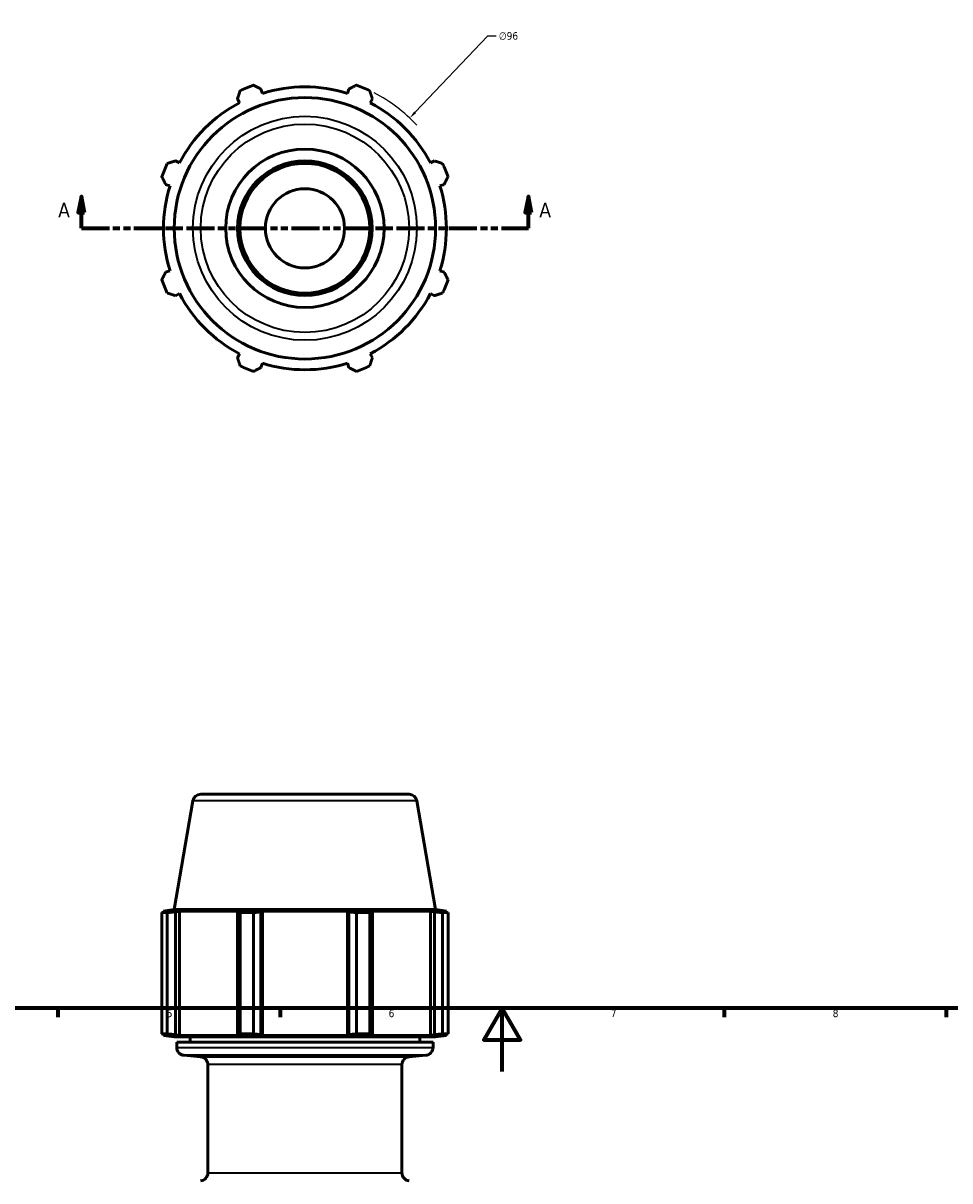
# Model space of a CAD drawing. Header units: millimetres. Extents: x -201 to 907, y -252 to 822.
# Tile 5 of 8: x 269 to 562, y -34 to 331. Entities that reach past the tile are written whole.
import ezdxf

# ---------------------------------------------------------------- set-up
doc = ezdxf.new("R2010")
doc.units = ezdxf.units.MM
doc.linetypes.add('DOUBLE_DASH_CHAIN', pattern=[1.2403, 0.6614, -0.0827, 0.1654, -0.0827, 0.1654, -0.0827])
for name, color, linetype, lineweight in [('Border (ANSI)', 7, 'Continuous', 70), ('Dimension (ANSI)', 7, 'Continuous', 25), ('Section Line (ANSI)', 7, 'DOUBLE_DASH_CHAIN', 70), ('Visible (ANSI)', 7, 'Continuous', 50), ('Visible Narrow (ANSI)', 7, 'Continuous', 35)]:
    doc.layers.add(name, color=color, linetype=linetype, lineweight=lineweight)
doc.styles.add('Label Text (ANSI)', font='tahoma.ttf')
doc.styles.add('Note Text (ANSI)', font='tahoma.ttf')
doc.dimstyles.new('Default - mm (ANSI)', dxfattribs={"dimtxt": 2.4, "dimasz": 2.5, "dimexe": 3.175, "dimexo": 1.6002, "dimgap": 0.8, "dimtad": 0, "dimtoh": 1, "dimdec": 0, "dimrnd": 1e-08, "dimzin": 4, "dimdsep": 46, "dimtxsty": 'Note Text (ANSI)', "dimcen": 0.09, "dimdle": 10, "dimclrd": 256, "dimclre": 256, "dimclrt": 5, "dimadec": 1, "dimazin": 1, "dimtfac": 1.27, "dimtofl": 0, "dimtmove": 0, "dimatfit": 3, "dimfxl": 1, "dimtolj": 1, "dimtzin": 4, "dimlwd": -1, "dimlwe": -1, "dimarcsym": 0})

# ---------------------------------------------------------------- blocks, each defined once
blk = doc.blocks.new('Borders Default Border')
at = {"layer": 'Border (ANSI)'}
for p, q in [((280.33, 20), (280.33, 17.2)), ((350.42, 20), (350.42, 17.2)), ((490.58, 20), (490.58, 17.2)), ((560.67, 20), (560.67, 17.2))]:
    blk.add_line(p, q, dxfattribs=at)
at = {"layer": 'Border (ANSI)', "flags": 128}
for points in [[(20, 20), (20, 574), (821, 574), (821, 20), (20, 20)], [(420.5, 0), (420.5, 20), (414.73, 10), (426.27, 10), (420.5, 20)]]:
    blk.add_lwpolyline(points, dxfattribs=at)
at = {"layer": 'Border (ANSI)', "color": 5, "true_color": 0x0000ff, "char_height": 2.4, "attachment_point": 7, "style": 'Note Text (ANSI)'}
for s, insert in [('5', (314.67, 17.15)), ('6', (384.69, 17.15)), ('7', (454.8, 17.2)), ('8', (524.84, 17.15))]:
    blk.add_mtext(s, dxfattribs=dict(at, insert=insert))
blk = doc.blocks.new('2dTransSection0')
at = {"layer": 'Section Line (ANSI)', "linetype": 'Continuous'}
for p, q in [((287.76, 276.16), (286.76, 271.16)), ((287.76, 271.16), (287.76, 276.16)), ((288.76, 271.16), (287.76, 276.16)), ((428.78, 276.16), (427.78, 271.16)), ((428.78, 271.16), (428.78, 276.16)), ((429.78, 271.16), (428.78, 276.16)), ((286.76, 271.16), (288.76, 271.16)), ((287.76, 266.16), (287.76, 271.16)), ((427.78, 271.16), (429.78, 271.16)), ((428.78, 266.16), (428.78, 271.16)), ((287.76, 266.16), (296.23, 266.16)), ((420.31, 266.16), (428.78, 266.16))]:
    blk.add_line(p, q, dxfattribs=at)
at = {"layer": 'Section Line (ANSI)', "linetype": 'DOUBLE_DASH_CHAIN', "ltscale": 13.358551}
blk.add_line((287.76, 266.16), (428.78, 266.16), dxfattribs=at)
at = {"layer": 'Section Line (ANSI)', "linetype": 'Continuous', "flags": 128}
for points in [[(288.76, 271.16), (287.76, 276.16), (286.76, 271.16), (288.76, 271.16)], [(429.78, 271.16), (428.78, 276.16), (427.78, 271.16), (429.78, 271.16)]]:
    blk.add_lwpolyline(points, dxfattribs=at)
at = {"layer": 'Section Line (ANSI)'}
for points in [[(288.76, 271.16), (287.76, 276.16), (286.76, 271.16), (288.76, 271.16)], [(429.78, 271.16), (428.78, 276.16), (427.78, 271.16), (429.78, 271.16)]]:
    blk.add_solid(points, dxfattribs=at)
at = {"layer": 'Section Line (ANSI)', "char_height": 4.57, "attachment_point": 7, "style": 'Label Text (ANSI)'}
for insert in [(280.4, 269.66), (432.25, 269.66)]:
    blk.add_mtext('A', dxfattribs=dict(at, insert=insert))
blk = doc.blocks.new('*D8')
at = {"layer": 'Defpoints', "color": 0, "transparency": 16777216}
for p in [(391.35, 300.95), (325.19, 231.38)]:
    blk.add_point(p, dxfattribs=at)
at = {"layer": 'Dimension (ANSI)', "transparency": 16777216}
for p, q in [((415.91, 326.78), (393.07, 302.76)), ((418.67, 326.78), (415.91, 326.78)), ((358.18, 266.16), (358.36, 266.16)), ((358.27, 266.07), (358.27, 266.25))]:
    blk.add_line(p, q, dxfattribs=at)
blk.add_arc((358.27, 266.16), 48, 42.6516, 62.8819, dxfattribs=at)
blk.add_solid([(392.77, 303.05), (393.37, 302.47), (391.35, 300.95)], dxfattribs=at)
at = {"layer": 'Dimension (ANSI)', "color": 5, "transparency": 16777216, "insert": (419.47, 328.08), "char_height": 2.4, "attachment_point": 1, "style": 'Note Text (ANSI)'}
blk.add_mtext('\\A1;∅96', dxfattribs=at)

msp = doc.modelspace()

# ---------------------------------------------------------------- linework, layer by layer
at = {"layer": 'Visible (ANSI)'}
for p, q in [((336.99, 307.04), (337.66, 305.76)), ((344.85, 308.74), (344.41, 310.11)), ((372.13, 310.11), (371.69, 308.74)), ((378.88, 305.76), (379.55, 307.04)), ((318.67, 286.78), (317.4, 287.44)), ((399.14, 287.44), (397.86, 286.78)), ((314.32, 280.02), (315.69, 279.59)), ((400.84, 279.59), (402.22, 280.02)), ((315.69, 252.74), (314.32, 252.31)), ((402.22, 252.31), (400.84, 252.74)), ((317.4, 244.89), (318.67, 245.55)), ((397.86, 245.55), (399.14, 244.89)), ((337.66, 226.57), (336.99, 225.29)), ((379.55, 225.29), (378.88, 226.57)), ((344.41, 222.22), (344.85, 223.59)), ((371.69, 223.59), (372.13, 222.22)), ((322.93, 85.45), (317.02, 51.13)), ((325.39, 87.53), (391.14, 87.53)), ((393.61, 85.45), (399.52, 51.13)), ((313.1, 50.18), (314.84, 50.18)), ((313.1, 11.93), (313.1, 50.18)), ((317.02, 51.13), (313.63, 50.65)), ((315.69, 50.65), (313.63, 50.65)), ((313.63, 50.65), (313.63, 50.3)), ((315.69, 50.65), (314.32, 50.45)), ((314.84, 50.18), (314.84, 11.93)), ((317.02, 51.13), (399.52, 51.13)), ((317.4, 50.45), (318.67, 50.65)), ((317.4, 11.66), (317.4, 50.45)), ((318.67, 50.65), (318.67, 11.46)), ((337.66, 50.65), (318.67, 50.65)), ((337.66, 50.65), (336.99, 50.45)), ((336.99, 50.45), (336.99, 11.66)), ((337.83, 50.18), (342.02, 50.18)), ((337.83, 11.93), (337.83, 50.18)), ((342.02, 50.18), (342.02, 11.93)), ((344.41, 50.45), (344.85, 50.65)), ((344.41, 11.66), (344.41, 50.45)), ((344.85, 50.65), (344.85, 11.46)), ((371.69, 50.65), (344.85, 50.65)), ((371.69, 50.65), (371.69, 11.46)), ((371.69, 50.65), (372.13, 50.45)), ((372.13, 50.45), (372.13, 11.66)), ((374.52, 50.18), (378.71, 50.18)), ((374.52, 11.93), (374.52, 50.18)), ((378.71, 50.18), (378.71, 11.93)), ((379.55, 50.45), (378.88, 50.65)), ((397.86, 50.65), (378.88, 50.65)), ((379.55, 11.66), (379.55, 50.45)), ((397.86, 50.65), (397.86, 11.46)), ((397.86, 50.65), (399.14, 50.45)), ((399.14, 50.45), (399.14, 11.66)), ((399.52, 51.13), (402.91, 50.65)), ((402.22, 50.45), (400.84, 50.65)), ((402.91, 50.65), (400.84, 50.65)), ((401.7, 50.18), (403.43, 50.18)), ((401.7, 11.93), (401.7, 50.18)), ((402.91, 50.65), (402.91, 50.3)), ((403.43, 50.18), (403.43, 11.93)), ((313.1, 11.93), (314.84, 11.93)), ((313.63, 11.81), (313.63, 11.46)), ((317.02, 10.98), (313.63, 11.46)), ((313.63, 11.46), (315.69, 11.46)), ((314.32, 11.66), (315.69, 11.46)), ((317.02, 10.98), (399.52, 10.98)), ((318.67, 11.46), (317.4, 11.66)), ((318.67, 11.46), (337.66, 11.46)), ((322.02, 10.98), (322.02, 9.28)), ((336.99, 11.66), (337.66, 11.46)), ((337.83, 11.93), (342.02, 11.93)), ((344.85, 11.46), (344.41, 11.66)), ((344.85, 11.46), (371.69, 11.46)), ((372.13, 11.66), (371.69, 11.46)), ((374.52, 11.93), (378.71, 11.93)), ((378.88, 11.46), (379.55, 11.66)), ((378.88, 11.46), (397.86, 11.46)), ((394.52, 10.98), (394.52, 9.28)), ((399.14, 11.66), (397.86, 11.46)), ((399.52, 10.98), (402.91, 11.46)), ((400.84, 11.46), (402.22, 11.66)), ((400.84, 11.46), (402.91, 11.46)), ((401.7, 11.93), (403.43, 11.93)), ((402.91, 11.81), (402.91, 11.46)), ((317.83, 9.28), (398.71, 9.28)), ((317.83, 9.28), (317.83, 7.65)), ((398.71, 9.28), (398.71, 7.65)), ((325.36, 4.7), (320.11, 5.16)), ((391.18, 4.7), (396.42, 5.16)), ((327.64, 2.21), (327.64, -31.97)), ((388.89, 2.21), (388.89, -31.97))]:
    msp.add_line(p, q, dxfattribs=at)
for radius in [41.25, 25, 21.25, 20.5, 12.5]:
    msp.add_circle((358.27, 266.16), radius, dxfattribs=at)
for centre, radius, start, end in [((358.27, 266.16), 48, 109.792, 115.208), ((358.27, 266.16), 44.64, 72.5, 107.5), ((358.27, 266.16), 48, 64.792, 70.208), ((358.27, 266.16), 44.64, 117.5, 152.5), ((358.27, 266.16), 44.64, 27.5, 62.5), ((358.27, 266.16), 48, 154.792, 160.208), ((358.27, 266.16), 48, 19.792, 25.208), ((358.27, 266.16), 44.64, 162.5, 197.5), ((358.27, 266.16), 44.64, 342.5, 17.5), ((358.27, 266.16), 48, 199.792, 205.208), ((358.27, 266.16), 48, 334.792, 340.208), ((358.27, 266.16), 44.64, 207.5, 242.5), ((358.27, 266.16), 44.64, 297.5, 332.5), ((358.27, 266.16), 44.64, 252.5, 287.5), ((358.27, 266.16), 48, 244.792, 250.208), ((358.27, 266.16), 48, 289.792, 295.208), ((325.39, 85.03), 2.5, 90, 170.2298), ((391.14, 85.03), 2.5, 9.7702, 90), ((320.33, 7.65), 2.5, 180, 265), ((396.21, 7.65), 2.5, 275, 0), ((325.14, 2.21), 2.5, 0, 85), ((391.39, 2.21), 2.5, 95, 180), ((325.14, -31.97), 2.5, 275, 0), ((391.39, -31.97), 2.5, 180, 265)]:
    msp.add_arc(centre, radius, start, end, dxfattribs=at)
for points, weights in [([(342.02, 311.33), (343.24, 310.71), (344.41, 310.11)], [1, 1.00161985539, 1.00242336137]), ([(372.13, 310.11), (373.3, 310.71), (374.52, 311.33)], [1.00242336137, 1.00161985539, 1]), ([(336.99, 307.04), (337.4, 308.29), (337.83, 309.59)], [1.00242336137, 1.00161985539, 1]), ([(378.71, 309.59), (379.14, 308.29), (379.55, 307.04)], [1, 1.00161985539, 1.00242336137]), ([(314.84, 286.61), (316.14, 287.03), (317.4, 287.44)], [1, 1.00161985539, 1.00242336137]), ([(399.14, 287.44), (400.39, 287.03), (401.7, 286.61)], [1.00242336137, 1.00161985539, 1]), ([(314.32, 280.02), (313.73, 281.2), (313.1, 282.42)], [1.00242336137, 1.00161985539, 1]), ([(403.43, 282.42), (402.81, 281.2), (402.22, 280.02)], [1, 1.00161985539, 1.00242336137]), ([(313.1, 249.91), (313.73, 251.13), (314.32, 252.31)], [1, 1.00161985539, 1.00242336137]), ([(402.22, 252.31), (402.81, 251.13), (403.43, 249.91)], [1.00242336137, 1.00161985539, 1]), ([(317.4, 244.89), (316.14, 245.3), (314.84, 245.72)], [1.00242336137, 1.00161985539, 1]), ([(401.7, 245.72), (400.39, 245.3), (399.14, 244.89)], [1, 1.00161985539, 1.00242336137]), ([(337.83, 222.74), (337.4, 224.04), (336.99, 225.29)], [1, 1.00161985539, 1.00242336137]), ([(379.55, 225.29), (379.14, 224.04), (378.71, 222.74)], [1.00242336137, 1.00161985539, 1]), ([(344.41, 222.22), (343.24, 221.62), (342.02, 221)], [1.00242336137, 1.00161985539, 1]), ([(374.52, 221), (373.3, 221.62), (372.13, 222.22)], [1, 1.00161985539, 1.00242336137]), ([(313.1, 50.18), (313.73, 50.32), (314.32, 50.45)], [1, 1.00161985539, 1.00242336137]), ([(317.4, 50.45), (316.14, 50.32), (314.84, 50.18)], [1.00242336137, 1.00161985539, 1]), ([(337.83, 50.18), (337.4, 50.32), (336.99, 50.45)], [1, 1.00161985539, 1.00242336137]), ([(344.41, 50.45), (343.24, 50.32), (342.02, 50.18)], [1.00242336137, 1.00161985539, 1]), ([(374.52, 50.18), (373.3, 50.32), (372.13, 50.45)], [1, 1.00161985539, 1.00242336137]), ([(379.55, 50.45), (379.14, 50.32), (378.71, 50.18)], [1.00242336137, 1.00161985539, 1]), ([(401.7, 50.18), (400.39, 50.32), (399.14, 50.45)], [1, 1.00161985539, 1.00242336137]), ([(402.22, 50.45), (402.81, 50.32), (403.43, 50.18)], [1.00242336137, 1.00161985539, 1]), ([(314.32, 11.66), (313.73, 11.79), (313.1, 11.93)], [1.00242336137, 1.00161985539, 1]), ([(314.84, 11.93), (316.14, 11.79), (317.4, 11.66)], [1, 1.00161985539, 1.00242336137]), ([(336.99, 11.66), (337.4, 11.79), (337.83, 11.93)], [1.00242336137, 1.00161985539, 1]), ([(342.02, 11.93), (343.24, 11.79), (344.41, 11.66)], [1, 1.00161985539, 1.00242336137]), ([(372.13, 11.66), (373.3, 11.79), (374.52, 11.93)], [1.00242336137, 1.00161985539, 1]), ([(378.71, 11.93), (379.14, 11.79), (379.55, 11.66)], [1, 1.00161985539, 1.00242336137]), ([(399.14, 11.66), (400.39, 11.79), (401.7, 11.93)], [1.00242336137, 1.00161985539, 1]), ([(403.43, 11.93), (402.81, 11.79), (402.22, 11.66)], [1, 1.00161985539, 1.00242336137])]:
    msp.add_rational_spline(points, weights, degree=2, dxfattribs=at)
at = {"layer": 'Visible Narrow (ANSI)'}
for p, q in [((393.17, 85.45), (323.36, 85.45)), ((318.33, 7.65), (398.21, 7.65)), ((395.95, 5.16), (320.58, 5.16)), ((325.77, 4.7), (390.77, 4.7)), ((388.52, 2.21), (328.02, 2.21)), ((328.02, -31.97), (388.52, -31.97))]:
    msp.add_line(p, q, dxfattribs=at)
for radius in [35.34, 32.88]:
    msp.add_circle((358.27, 266.16), radius, dxfattribs=at)

# ---------------------------------------------------------------- block references
msp.add_blockref('Borders Default Border', (0, 0))
at = {"layer": 'Section Line (ANSI)'}
msp.add_blockref('2dTransSection0', (0, 0), dxfattribs=at)

# ---------------------------------------------------------------- dimensions: what is measured, and where the dimension line sits
at = {"layer": 'Dimension (ANSI)'}
dim = msp.add_diameter_dim_2p(p1=(325.19, 231.38), p2=(391.35, 300.95), dimstyle='Default - mm (ANSI)', override={"dimgap": 0.8, "dimtih": 1, "dimdec": 0, "dimlfac": 1, "dimtol": 0, "dimlim": 0, "dimtp": 0, "dimtm": 0, "dimtdec": 2}, dxfattribs=at)
dim.commit()
dim.dimension.update_dxf_attribs({"geometry": '*D8', "text_midpoint": (422.46, 326.78), "dimtype": 163})

doc.saveas('drawing.dxf')
